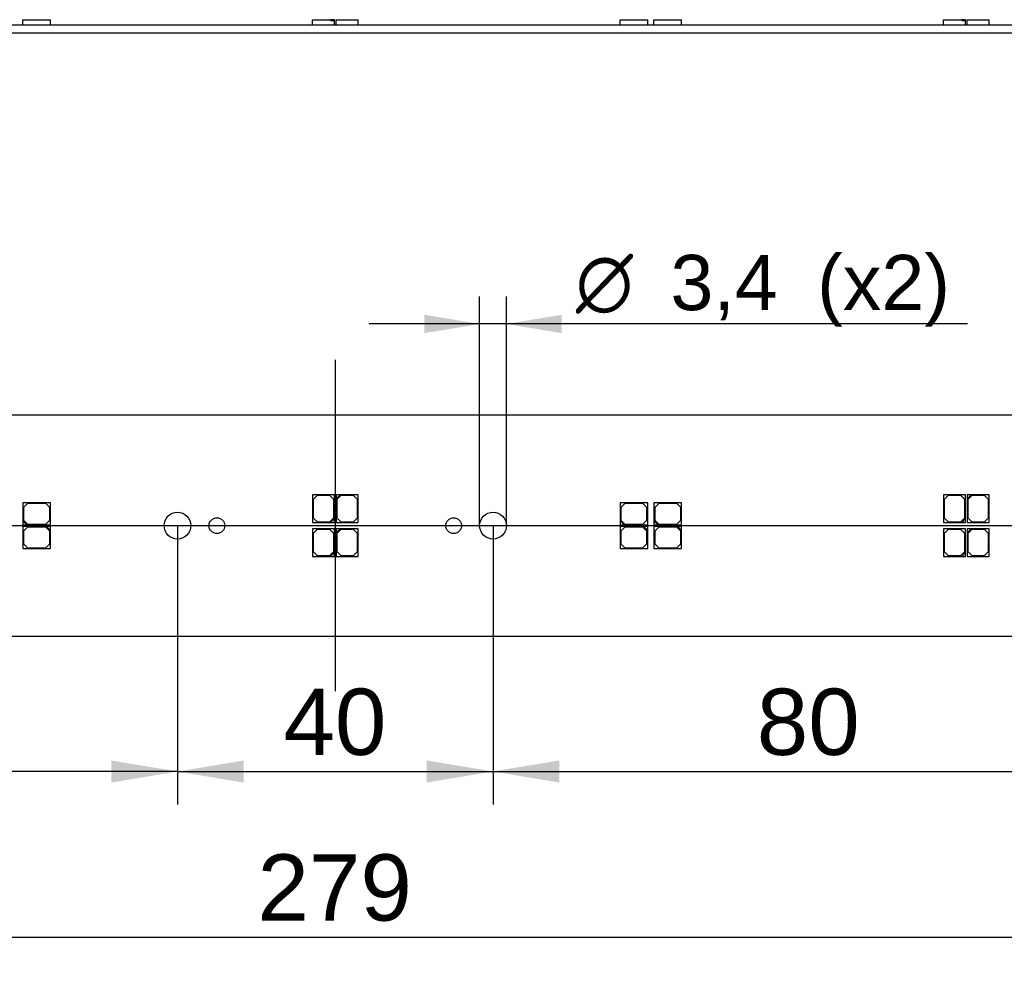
# Model space of a CAD drawing. Header units: millimetres. Extents: x 16 to 406, y 5 to 285.
# Tile 5 of 14: x 114 to 177, y 94 to 154. Entities that reach past the tile are written whole.
import ezdxf
from ezdxf.enums import TextEntityAlignment as Align
from ezdxf.lldxf.tags import DXFTag

# ---------------------------------------------------------------- set-up
doc = ezdxf.new("R2010")
doc.units = ezdxf.units.MM
doc.layers.add('Default', color=7, linetype='Continuous')
doc.layers.add('LINLED_280X28MM_', color=7, linetype='Continuous')
doc.styles.add('SEACAD_Arial', font='arial.ttf')
doc.styles.add('SEACAD_Solid_Edge_ANSI1_Symbols', font='semeca1.ttf')
tags = doc.linetypes.add('CENTER2', pattern=[28.575, 19.05, -3.175, 3.175, -3.175]).pattern_tags.tags
tags[10:11] = [DXFTag(74, 4), DXFTag(75, 0), DXFTag(340, '0'), DXFTag(46, 0.0), DXFTag(50, 0.0), DXFTag(44, 0.0), DXFTag(45, 0.0)]
tags[8:9] = [DXFTag(74, 4), DXFTag(75, 0), DXFTag(340, '0'), DXFTag(46, 0.0), DXFTag(50, 0.0), DXFTag(44, 0.0), DXFTag(45, 0.0)]
tags[6:7] = [DXFTag(74, 4), DXFTag(75, 0), DXFTag(340, '0'), DXFTag(46, 0.0), DXFTag(50, 0.0), DXFTag(44, 0.0), DXFTag(45, 0.0)]
tags[4:5] = [DXFTag(74, 4), DXFTag(75, 0), DXFTag(340, '0'), DXFTag(46, 0.0), DXFTag(50, 0.0), DXFTag(44, 0.0), DXFTag(45, 0.0)]
doc.dimstyles.new('ISO', dxfattribs={"dimtxt": 4.2, "dimasz": 4.2, "dimexe": 2.1, "dimexo": 0, "dimgap": 1.05, "dimtad": 1, "dimlfac": 2, "dimtxsty": 'SEACAD_Arial', "dimblk1": '_SE_FILLED', "dimblk2": '_SE_FILLED', "dimsah": 1, "dimcen": 2.1, "dimadec": 0, "dimazin": 0, "dimtfac": 0.5, "dimtdec": 3, "dimtmove": 0, "dimatfit": 3, "dimfxl": 1, "dimarcsym": 0})

# ---------------------------------------------------------------- blocks, each defined once
blk = doc.blocks.new('SEANNOT_GROUP')
at = {"layer": 'Default', "color": 7, "linetype": 'CENTER2'}
blk.add_line((134.347, 132.357), (134.347, 111.357), dxfattribs=at)
blk = doc.blocks.new('SEANNOT_GROUP1')
at = {"layer": 'Default', "color": 7, "linetype": 'CENTER2'}
blk.add_line((61.097, 121.857), (207.597, 121.857), dxfattribs=at)
blk = doc.blocks.new('SE1')
at = {"layer": 'LINLED_280X28MM_', "color": 7, "linetype": 'Continuous'}
for p, q in [((202.597, 128.857), (66.097, 128.857)), ((134.297, 123.807), (132.897, 123.807)), ((132.897, 123.807), (132.897, 122.057)), ((133.197, 123.757), (132.947, 123.507)), ((133.997, 123.757), (133.197, 123.757)), ((134.247, 123.507), (133.997, 123.757)), ((134.297, 122.307), (134.297, 123.807)), ((134.647, 123.807), (134.397, 123.807)), ((134.397, 123.807), (134.397, 123.557)), ((134.397, 123.557), (134.647, 123.807)), ((134.397, 123.557), (134.397, 122.057)), ((134.697, 123.757), (134.447, 123.507)), ((135.797, 123.807), (134.647, 123.807)), ((135.497, 123.757), (134.697, 123.757)), ((135.747, 123.507), (135.497, 123.757)), ((135.797, 122.057), (135.797, 123.807)), ((174.297, 123.807), (172.897, 123.807)), ((172.897, 123.807), (172.897, 122.057)), ((173.197, 123.757), (172.947, 123.507)), ((173.997, 123.757), (173.197, 123.757)), ((174.247, 123.507), (173.997, 123.757)), ((174.297, 122.307), (174.297, 123.807)), ((174.647, 123.807), (174.397, 123.807)), ((174.397, 123.807), (174.397, 123.557)), ((174.397, 123.557), (174.647, 123.807)), ((174.397, 123.557), (174.397, 122.057)), ((174.697, 123.757), (174.447, 123.507)), ((175.797, 123.807), (174.647, 123.807)), ((175.497, 123.757), (174.697, 123.757)), ((175.747, 123.507), (175.497, 123.757)), ((175.797, 122.057), (175.797, 123.807)), ((116.297, 123.307), (114.547, 123.307)), ((114.547, 123.307), (114.547, 122.157)), ((114.847, 123.257), (114.597, 123.007)), ((114.597, 123.007), (114.597, 122.207)), ((115.997, 123.257), (114.847, 123.257)), ((116.247, 123.007), (115.997, 123.257)), ((116.247, 122.207), (116.247, 123.007)), ((116.297, 121.907), (116.297, 123.307)), ((132.947, 123.507), (132.947, 122.357)), ((134.247, 122.357), (134.247, 123.507)), ((134.447, 123.507), (134.447, 122.357)), ((135.747, 122.357), (135.747, 123.507)), ((154.147, 123.307), (152.397, 123.307)), ((152.397, 123.307), (152.397, 122.157)), ((152.697, 123.257), (152.447, 123.007)), ((152.447, 123.007), (152.447, 122.207)), ((153.847, 123.257), (152.697, 123.257)), ((154.097, 123.007), (153.847, 123.257)), ((154.097, 122.207), (154.097, 123.007)), ((154.147, 121.907), (154.147, 123.307)), ((156.297, 123.307), (154.547, 123.307)), ((154.547, 123.307), (154.547, 122.157)), ((154.847, 123.257), (154.597, 123.007)), ((154.597, 123.007), (154.597, 122.207)), ((155.997, 123.257), (154.847, 123.257)), ((156.247, 123.007), (155.997, 123.257)), ((156.247, 122.207), (156.247, 123.007)), ((156.297, 121.907), (156.297, 123.307)), ((172.947, 123.507), (172.947, 122.357)), ((174.247, 122.357), (174.247, 123.507)), ((174.447, 123.507), (174.447, 122.357)), ((175.747, 122.357), (175.747, 123.507)), ((132.947, 122.357), (133.197, 122.107)), ((133.997, 122.107), (134.247, 122.357)), ((134.297, 122.307), (134.047, 122.057)), ((134.297, 122.057), (134.297, 122.307)), ((134.447, 122.357), (134.697, 122.107)), ((135.497, 122.107), (135.747, 122.357)), ((172.947, 122.357), (173.197, 122.107)), ((173.997, 122.107), (174.247, 122.357)), ((174.297, 122.307), (174.047, 122.057)), ((174.297, 122.057), (174.297, 122.307)), ((174.447, 122.357), (174.697, 122.107)), ((175.497, 122.107), (175.747, 122.357)), ((114.547, 122.157), (114.547, 121.907)), ((114.797, 121.907), (114.547, 122.157)), ((114.547, 121.907), (114.797, 121.907)), ((116.047, 121.807), (114.547, 121.807)), ((114.547, 121.807), (114.547, 120.407)), ((114.597, 122.207), (114.847, 121.957)), ((114.847, 121.757), (114.597, 121.507)), ((114.797, 121.907), (116.297, 121.907)), ((114.847, 121.957), (115.997, 121.957)), ((115.997, 121.757), (114.847, 121.757)), ((115.997, 121.957), (116.247, 122.207)), ((116.247, 121.507), (115.997, 121.757)), ((116.297, 121.807), (116.047, 121.807)), ((116.047, 121.807), (116.297, 121.557)), ((116.297, 121.557), (116.297, 121.807)), ((132.897, 122.057), (134.047, 122.057)), ((133.197, 122.107), (133.997, 122.107)), ((134.047, 122.057), (134.297, 122.057)), ((134.397, 122.057), (135.797, 122.057)), ((134.697, 122.107), (135.497, 122.107)), ((152.397, 122.157), (152.397, 121.907)), ((152.647, 121.907), (152.397, 122.157)), ((152.397, 121.907), (152.647, 121.907)), ((153.897, 121.807), (152.397, 121.807)), ((152.397, 121.807), (152.397, 120.407)), ((152.447, 122.207), (152.697, 121.957)), ((152.697, 121.757), (152.447, 121.507)), ((152.647, 121.907), (154.147, 121.907)), ((152.697, 121.957), (153.847, 121.957)), ((153.847, 121.757), (152.697, 121.757)), ((153.847, 121.957), (154.097, 122.207)), ((154.097, 121.507), (153.847, 121.757)), ((154.147, 121.807), (153.897, 121.807)), ((153.897, 121.807), (154.147, 121.557)), ((154.147, 121.557), (154.147, 121.807)), ((154.547, 122.157), (154.547, 121.907)), ((154.797, 121.907), (154.547, 122.157)), ((154.547, 121.907), (154.797, 121.907)), ((156.047, 121.807), (154.547, 121.807)), ((154.547, 121.807), (154.547, 120.407)), ((154.597, 122.207), (154.847, 121.957)), ((154.847, 121.757), (154.597, 121.507)), ((154.797, 121.907), (156.297, 121.907)), ((154.847, 121.957), (155.997, 121.957)), ((155.997, 121.757), (154.847, 121.757)), ((155.997, 121.957), (156.247, 122.207)), ((156.247, 121.507), (155.997, 121.757)), ((156.297, 121.807), (156.047, 121.807)), ((156.047, 121.807), (156.297, 121.557)), ((156.297, 121.557), (156.297, 121.807)), ((172.897, 122.057), (174.047, 122.057)), ((173.197, 122.107), (173.997, 122.107)), ((174.047, 122.057), (174.297, 122.057)), ((174.397, 122.057), (175.797, 122.057)), ((174.697, 122.107), (175.497, 122.107)), ((114.597, 121.507), (114.597, 120.707)), ((116.247, 120.707), (116.247, 121.507)), ((116.297, 120.407), (116.297, 121.557)), ((134.297, 121.657), (132.897, 121.657)), ((132.897, 121.657), (132.897, 119.907)), ((133.197, 121.607), (132.947, 121.357)), ((132.947, 121.357), (132.947, 120.207)), ((133.997, 121.607), (133.197, 121.607)), ((134.247, 121.357), (133.997, 121.607)), ((134.247, 120.207), (134.247, 121.357)), ((134.297, 120.157), (134.297, 121.657)), ((134.647, 121.657), (134.397, 121.657)), ((134.397, 121.657), (134.397, 121.407)), ((134.397, 121.407), (134.647, 121.657)), ((134.397, 121.407), (134.397, 119.907)), ((134.697, 121.607), (134.447, 121.357)), ((134.447, 121.357), (134.447, 120.207)), ((135.797, 121.657), (134.647, 121.657)), ((135.497, 121.607), (134.697, 121.607)), ((135.747, 121.357), (135.497, 121.607)), ((135.747, 120.207), (135.747, 121.357)), ((135.797, 119.907), (135.797, 121.657)), ((152.447, 121.507), (152.447, 120.707)), ((154.097, 120.707), (154.097, 121.507)), ((154.147, 120.407), (154.147, 121.557)), ((154.597, 121.507), (154.597, 120.707)), ((156.247, 120.707), (156.247, 121.507)), ((156.297, 120.407), (156.297, 121.557)), ((174.297, 121.657), (172.897, 121.657)), ((172.897, 121.657), (172.897, 119.907)), ((173.197, 121.607), (172.947, 121.357)), ((172.947, 121.357), (172.947, 120.207)), ((173.997, 121.607), (173.197, 121.607)), ((174.247, 121.357), (173.997, 121.607)), ((174.247, 120.207), (174.247, 121.357)), ((174.297, 120.157), (174.297, 121.657)), ((174.647, 121.657), (174.397, 121.657)), ((174.397, 121.657), (174.397, 121.407)), ((174.397, 121.407), (174.647, 121.657)), ((174.397, 121.407), (174.397, 119.907)), ((174.697, 121.607), (174.447, 121.357)), ((174.447, 121.357), (174.447, 120.207)), ((175.797, 121.657), (174.647, 121.657)), ((175.497, 121.607), (174.697, 121.607)), ((175.747, 121.357), (175.497, 121.607)), ((175.747, 120.207), (175.747, 121.357)), ((175.797, 119.907), (175.797, 121.657)), ((114.597, 120.707), (114.847, 120.457)), ((114.847, 120.457), (115.997, 120.457)), ((115.997, 120.457), (116.247, 120.707)), ((152.447, 120.707), (152.697, 120.457)), ((152.697, 120.457), (153.847, 120.457)), ((153.847, 120.457), (154.097, 120.707)), ((154.597, 120.707), (154.847, 120.457)), ((154.847, 120.457), (155.997, 120.457)), ((155.997, 120.457), (156.247, 120.707)), ((114.547, 120.407), (116.297, 120.407)), ((132.897, 119.907), (134.047, 119.907)), ((132.947, 120.207), (133.197, 119.957)), ((133.197, 119.957), (133.997, 119.957)), ((133.997, 119.957), (134.247, 120.207)), ((134.297, 120.157), (134.047, 119.907)), ((134.047, 119.907), (134.297, 119.907)), ((134.297, 119.907), (134.297, 120.157)), ((134.397, 119.907), (135.797, 119.907)), ((134.447, 120.207), (134.697, 119.957)), ((134.697, 119.957), (135.497, 119.957)), ((135.497, 119.957), (135.747, 120.207)), ((152.397, 120.407), (154.147, 120.407)), ((154.547, 120.407), (156.297, 120.407)), ((172.897, 119.907), (174.047, 119.907)), ((172.947, 120.207), (173.197, 119.957)), ((173.197, 119.957), (173.997, 119.957)), ((173.997, 119.957), (174.247, 120.207)), ((174.297, 120.157), (174.047, 119.907)), ((174.047, 119.907), (174.297, 119.907)), ((174.297, 119.907), (174.297, 120.157)), ((174.397, 119.907), (175.797, 119.907)), ((174.447, 120.207), (174.697, 119.957)), ((174.697, 119.957), (175.497, 119.957)), ((175.497, 119.957), (175.747, 120.207)), ((66.097, 114.857), (202.597, 114.857))]:
    blk.add_line(p, q, dxfattribs=at)
for centre, radius in [((124.347, 121.857), 0.85), ((126.847, 121.857), 0.5), ((141.847, 121.857), 0.5), ((144.347, 121.857), 0.85)]:
    blk.add_circle(centre, radius, dxfattribs=at)
blk = doc.blocks.new('SE2')
at = {"layer": 'LINLED_280X28MM_', "color": 7, "linetype": 'Continuous'}
for p, q in [((66.097, 153.598), (202.597, 153.598)), ((114.547, 153.923), (116.297, 153.923)), ((114.547, 153.598), (114.547, 153.923)), ((116.297, 153.598), (116.297, 153.923)), ((132.897, 153.923), (134.047, 153.923)), ((132.897, 153.598), (132.897, 153.923)), ((134.297, 153.923), (134.047, 153.923)), ((134.047, 153.873), (134.047, 153.923)), ((134.047, 153.873), (134.297, 153.873)), ((134.297, 153.873), (134.297, 153.923)), ((134.297, 153.598), (134.297, 153.873)), ((134.397, 153.923), (135.797, 153.923)), ((134.397, 153.598), (134.397, 153.923)), ((135.797, 153.598), (135.797, 153.923)), ((152.397, 153.923), (154.147, 153.923)), ((152.397, 153.598), (152.397, 153.923)), ((154.147, 153.598), (154.147, 153.923)), ((154.547, 153.923), (156.297, 153.923)), ((154.547, 153.598), (154.547, 153.923)), ((156.297, 153.598), (156.297, 153.923)), ((172.897, 153.923), (174.047, 153.923)), ((172.897, 153.598), (172.897, 153.923)), ((174.297, 153.923), (174.047, 153.923)), ((174.047, 153.873), (174.047, 153.923)), ((174.047, 153.873), (174.297, 153.873)), ((174.297, 153.873), (174.297, 153.923)), ((174.297, 153.598), (174.297, 153.873)), ((174.397, 153.923), (175.797, 153.923)), ((174.397, 153.598), (174.397, 153.923)), ((175.797, 153.598), (175.797, 153.923)), ((66.097, 153.098), (202.597, 153.098))]:
    blk.add_line(p, q, dxfattribs=at)
blk = doc.blocks.new('DMBLK7')
at = {"layer": 'Default', "linetype": 'Continuous'}
for points in [[(128.547, 105.572), (128.547, 106.972), (124.347, 106.272)], [(140.147, 105.572), (144.347, 106.272), (140.147, 106.972)]]:
    blk.add_hatch(color=7, dxfattribs=at).paths.add_polyline_path(points)
at = {"layer": 'Default', "color": 7, "linetype": 'Continuous'}
for p, q in [((124.347, 121.857), (124.347, 104.172)), ((144.347, 121.857), (144.347, 104.172)), ((124.347, 106.272), (144.347, 106.272))]:
    blk.add_line(p, q, dxfattribs=at)
at = {"layer": 'Default', "color": 7, "linetype": 'Continuous', "style": 'SEACAD_Arial'}
blk.add_text('40', height=4.2, dxfattribs=at).set_placement((131.06, 111.522), align=Align.TOP_LEFT)
blk = doc.blocks.new('_SE_FILLED')
at = {"color": 0}
blk.add_line((0, 0), (-1, 0), dxfattribs=at)
blk.add_solid([(0, 0), (-1, -0.1665), (-1, 0.1665), (0, 0)], dxfattribs=at)
blk = doc.blocks.new('DMBLK8')
at = {"layer": 'Default', "linetype": 'Continuous'}
for points in [[(148.547, 105.572), (148.547, 106.972), (144.347, 106.272)], [(180.147, 105.572), (184.347, 106.272), (180.147, 106.972)]]:
    blk.add_hatch(color=7, dxfattribs=at).paths.add_polyline_path(points)
at = {"layer": 'Default', "color": 7, "linetype": 'Continuous'}
for p, q in [((184.347, 122.704), (184.347, 104.172)), ((144.347, 121.857), (144.347, 104.172)), ((144.347, 106.272), (184.347, 106.272))]:
    blk.add_line(p, q, dxfattribs=at)
at = {"layer": 'Default', "color": 7, "linetype": 'Continuous', "style": 'SEACAD_Arial'}
blk.add_text('80', height=4.2, dxfattribs=at).set_placement((161.06, 111.522), align=Align.TOP_LEFT)
blk = doc.blocks.new('DMBLK9')
at = {"layer": 'Default', "linetype": 'Continuous'}
for points in [[(88.547, 105.572), (88.547, 106.972), (84.347, 106.272)], [(120.147, 105.572), (124.347, 106.272), (120.147, 106.972)]]:
    blk.add_hatch(color=7, dxfattribs=at).paths.add_polyline_path(points)
at = {"layer": 'Default', "color": 7, "linetype": 'Continuous'}
for p, q in [((84.347, 122.697), (84.347, 104.172)), ((124.347, 121.857), (124.347, 104.172)), ((124.347, 106.272), (84.347, 106.272))]:
    blk.add_line(p, q, dxfattribs=at)
at = {"layer": 'Default', "color": 7, "linetype": 'Continuous', "style": 'SEACAD_Arial'}
blk.add_text('80', height=4.2, dxfattribs=at).set_placement((101.06, 111.522), align=Align.TOP_LEFT)
blk = doc.blocks.new('DMBLK22')
at = {"layer": 'Default', "linetype": 'Continuous'}
for points in [[(139.997, 135.222), (139.997, 134.056), (143.497, 134.639)], [(148.697, 135.222), (145.197, 134.639), (148.697, 134.056)]]:
    blk.add_hatch(color=7, dxfattribs=at).paths.add_polyline_path(points)
at = {"layer": 'Default', "color": 7, "linetype": 'Continuous'}
for p, q in [((143.497, 121.857), (143.497, 136.389)), ((145.197, 121.857), (145.197, 136.389)), ((174.406, 134.639), (136.497, 134.639))]:
    blk.add_line(p, q, dxfattribs=at)
for s, style, p in [('(x2)', 'SEACAD_Arial', (164.887, 139.014)), ('O', 'SEACAD_Solid_Edge_ANSI1_Symbols', (149.592, 139.014)), ('3,4', 'SEACAD_Arial', (155.59, 139.014))]:
    blk.add_text(s, height=3.5, dxfattribs=dict(at, style=style)).set_placement(p, align=Align.TOP_LEFT)
blk = doc.blocks.new('DMBLK23')
at = {"layer": 'Default', "linetype": 'Continuous'}
for points in [[(68.797, 95.072), (68.797, 96.472), (64.597, 95.772)], [(199.897, 95.072), (204.097, 95.772), (199.897, 96.472)]]:
    blk.add_hatch(color=7, dxfattribs=at).paths.add_polyline_path(points)
at = {"layer": 'Default', "color": 7, "linetype": 'Continuous'}
for p, q in [((204.097, 121.857), (204.097, 93.672)), ((64.597, 116.357), (64.597, 93.672)), ((64.597, 95.772), (204.097, 95.772))]:
    blk.add_line(p, q, dxfattribs=at)
at = {"layer": 'Default', "color": 7, "linetype": 'Continuous', "style": 'SEACAD_Arial'}
blk.add_text('279', height=4.2, dxfattribs=at).set_placement((129.416, 101.022), align=Align.TOP_LEFT)

msp = doc.modelspace()

# ---------------------------------------------------------------- block references
at = {"layer": 'Default'}
for name in ['SE2', 'SEANNOT_GROUP', 'SE1', 'SEANNOT_GROUP1']:
    msp.add_blockref(name, (0, 0), dxfattribs=at)

# ---------------------------------------------------------------- dimensions: what is measured, and where the dimension line sits
at = {"layer": 'Default', "color": 7, "linetype": 'Continuous'}
dim = msp.add_linear_dim(base=(143.4969, 134.6389), p1=(145.1969, 121.857), p2=(143.4969, 121.857), angle=180.000005, text='\\A1;%%c<> (x2)', dimstyle='ISO', override={"dimtxt": 3.5, "dimasz": 3.5, "dimexe": 1.75, "dimgap": 0.875, "dimcen": 1.75, "dimtolj": 1}, dxfattribs=at)
dim.commit()
dim.dimension.update_dxf_attribs({"geometry": 'DMBLK22', "text_midpoint": (148.3673, 134.6389), "dimtype": 161})
for base, p1, p2, picture, middle in [((204.0969, 95.7719), (64.5969, 127.357), (204.0969, 121.857), 'DMBLK23', (134.3469, 95.7719)), ((84.3469, 106.2719), (124.3469, 121.857), (84.3469, 121.007), 'DMBLK9', (104.3469, 106.2719)), ((184.3469, 106.2719), (144.3469, 121.857), (184.3469, 121.007), 'DMBLK8', (164.3469, 106.2719))]:
    dim = msp.add_linear_dim(base=base, p1=p1, p2=p2, text='\\A1;<>', dimstyle='ISO', dxfattribs=at)
    dim.commit()
    dim.dimension.update_dxf_attribs({"geometry": picture, "text_midpoint": middle, "dimtype": 160})
dim = msp.add_linear_dim(base=(124.3469, 106.2719), p1=(124.3469, 121.857), p2=(144.3469, 121.857), angle=0, text='\\A1;<>', dimstyle='ISO', dxfattribs=at)
dim.commit()
dim.dimension.update_dxf_attribs({"geometry": 'DMBLK7', "text_midpoint": (134.3469, 106.2719), "dimtype": 161})

doc.saveas('drawing.dxf')
